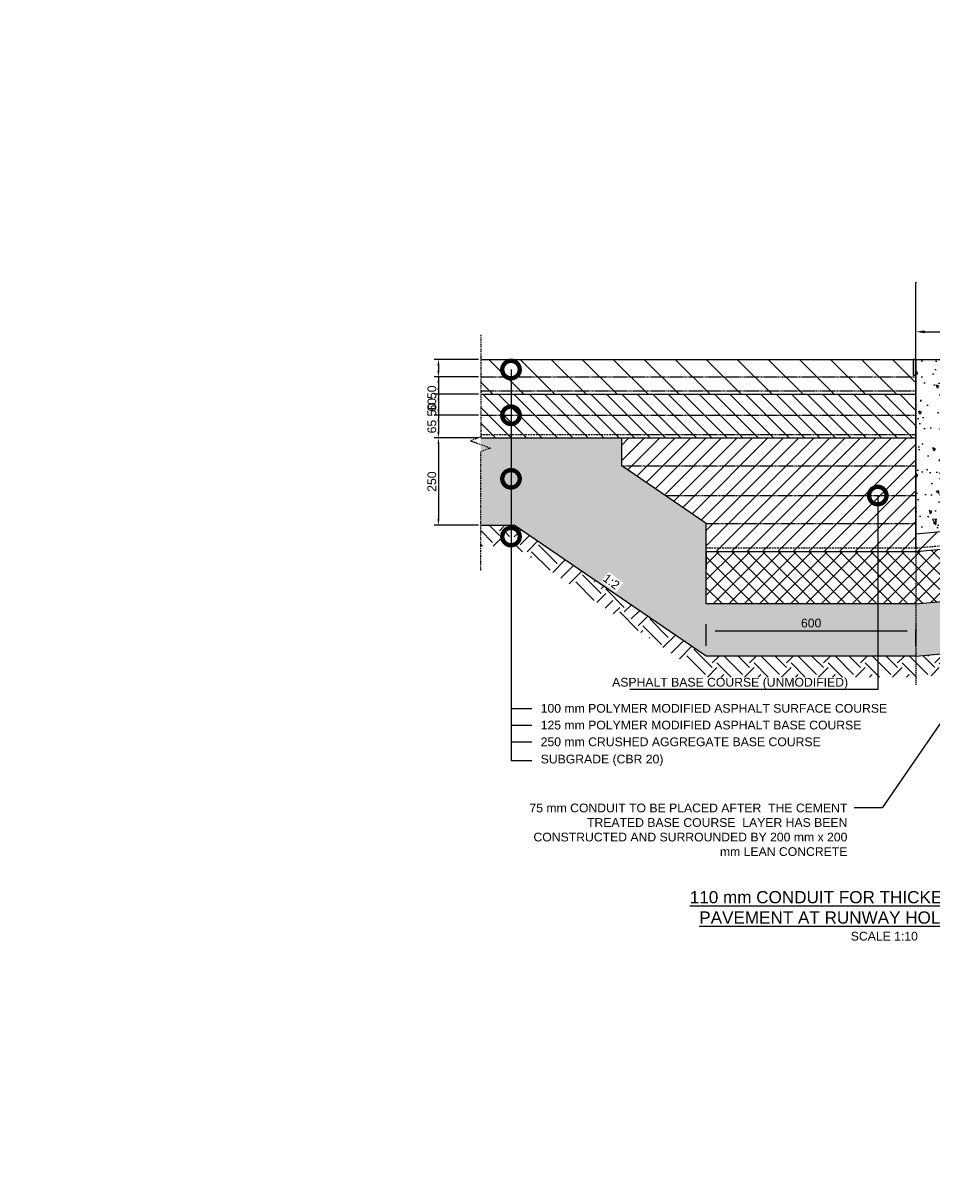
# Model space of a CAD drawing. Header units: metres. Extents: x -4024927 to 10167049, y -539908 to 13839353.
# Tile 72 of 211: x 1381662 to 1384262, y -126878 to -123563. Entities that reach past the tile are written whole.
import ezdxf
from ezdxf import colors
from ezdxf.entities.mleader import LeaderData, LeaderLine
from ezdxf.math import Vec2, Vec3

# ---------------------------------------------------------------- set-up
doc = ezdxf.new("R2010")
doc.units = ezdxf.units.M
for name, pattern in [('CONTIUOUS', [0]), ('Dashdot', [10, 5, -2.5, 0, -2.5]), ('DASHED', [0.75, 0.5, -0.25]), ('DASHED2', [0.375, 0.25, -0.125])]:
    doc.linetypes.add(name, pattern=pattern)
for name, color, linetype in [('B-3-E-AF09$0$e-anno-daro', 40, 'Continuous'), ('B-3-E-AF09$0$E-ANNO-T080', 2, 'Continuous'), ('B-ANNO-DIMN', 2, 'Continuous'), ('B-ANNO-T100', 2, 'Continuous'), ('B-ANNO-T200', 3, 'Continuous'), ('B-HATH-TYP4', 4, 'Continuous'), ('B-PLIN', 3, 'Continuous'), ('C-ANNO-DIMS', 1, 'Continuous'), ('C-ANNO-GENF-TEXT-N_35', 3, 'Continuous'), ('C-DETL-BREAKLINE', 1, 'Dashdot'), ('C-DETL-DIMS', 2, 'Continuous'), ('C-DETL-PAVC-NEWW', 3, 'Continuous'), ('C-ROAD-SHAP-PATT-NEW', 7, 'Continuous'), ('EL-AGLI-EQUP-PAPI-N-RefEdit0', 1, 'CONTIUOUS')]:
    doc.layers.add(name, color=color, linetype=linetype)
doc.styles.add('Arial', font='arial.ttf')
doc.styles.add('B-3-E-AF09$0$L100', font='arial.ttf')
doc.styles.get("Standard").update_dxf_attribs({"font": 'arial.ttf'})
doc.dimstyles.new('B-3-E-AF09$0$E-DETAIL', dxfattribs={"dimtxt": 200, "dimasz": 175, "dimexe": 0.18, "dimexo": 0.5, "dimgap": 50, "dimtad": 1, "dimdec": 0, "dimlfac": 0.1, "dimzin": 0, "dimdsep": 46, "dimtxsty": 'B-3-E-AF09$0$L100', "dimcen": 0, "dimadec": 0, "dimazin": 0, "dimtfac": 1, "dimtdec": 0, "dimtofl": 0, "dimtmove": 2, "dimatfit": 3, "dimfxl": 1, "dimtolj": 1, "dimtzin": 0, "dimarcsym": 0})
doc.dimstyles.new('DS-1-10', dxfattribs={"dimscale": 10, "dimtxt": 2.5, "dimasz": 2.5, "dimexe": 0.5, "dimexo": 3, "dimgap": 1, "dimtad": 1, "dimdec": 0, "dimzin": 0, "dimtxsty": 'Standard', "dimblk": 'DIMARROW', "dimcen": -3, "dimclrd": 1, "dimclre": 8, "dimclrt": 256, "dimadec": 0, "dimazin": 0, "dimtfac": 1, "dimtdec": 0, "dimtix": 1, "dimtmove": 2, "dimatfit": 3, "dimldrblk": 'DIMARROW', "dimfxl": 1, "dimtvp": 1.25, "dimarcsym": 0})
doc.dimstyles.new('ISO-25', dxfattribs={"dimscale": 10, "dimtxt": 2.5, "dimasz": 2.5, "dimexe": 1.25, "dimexo": 0.625, "dimtad": 1, "dimdec": 1, "dimtxsty": 'Standard', "dimcen": 2.5, "dimadec": 0, "dimazin": 0, "dimtfac": 1, "dimtdec": 1, "dimtmove": 0, "dimatfit": 3, "dimfxl": 1, "dimarcsym": 0})

# ---------------------------------------------------------------- blocks, each defined once
blk = doc.blocks.new('_DotSmall')
at = {"color": 0, "linetype": 'ByBlock', "const_width": 0.5}
blk.add_lwpolyline([(-0.0625, 0, 1), (0.0625, 0, 1)], format="xyb", close=True, dxfattribs=at)
blk = doc.blocks.new('arrow')
h = blk.add_hatch(color=256)
h.dxf.hatch_style = 1
h.paths.add_polyline_path([(0.7, -0.2), (-0.3, -1.2), (0.2, -1.2), (1.4, 0), (0.2, 1.2), (-0.3, 1.2), (0.7, 0.2), (-1.4, 0.2), (-1.4, -0.2)])
blk.add_lwpolyline([(1.4, 0), (0.2, -1.2), (-0.3, -1.2), (0.7, -0.2), (-1.4, -0.2), (-1.4, 0.2), (0.7, 0.2), (-0.3, 1.2), (0.2, 1.2), (1.4, 0)])
blk = doc.blocks.new('*D243')
at = {"layer": 'B-ANNO-DIMN', "color": 0, "lineweight": -2, "transparency": 16777216}
for p, q in [((1382964.8, -124750.8), (1382837.6, -124750.8)), ((1382850.1, -124768.3), (1382850, -124983.3)), ((1382964.7, -125000.8), (1382837.5, -125000.8))]:
    blk.add_line(p, q, dxfattribs=at)
at = {"layer": 'B-ANNO-DIMN', "color": 0, "transparency": 16777216}
for points in [[(1382847.2, -124768.3), (1382853, -124768.3), (1382850.1, -124750.8)], [(1382847.1, -124983.3), (1382853, -124983.3), (1382850, -125000.8)]]:
    blk.add_solid(points, dxfattribs=at)
at = {"layer": 'Defpoints', "color": 0, "transparency": 16777216}
for p in [(1382971, -124750.8), (1382850, -125000.8), (1382971, -125000.8)]:
    blk.add_point(p, dxfattribs=at)
at = {"layer": 'B-ANNO-DIMN', "color": 0, "transparency": 16777216, "insert": (1382831.3, -124875.8), "char_height": 25, "attachment_point": 5, "rotation": 89.9888}
blk.add_mtext('250', dxfattribs=at)
blk = doc.blocks.new('*D244')
at = {"layer": 'B-ANNO-DIMN', "color": 0, "lineweight": -2, "transparency": 16777216}
for p, q in [((1382964.8, -124685.8), (1382837.6, -124685.7)), ((1382850.1, -124703.2), (1382850.1, -124733.2)), ((1382964.7, -124750.8), (1382837.6, -124750.7))]:
    blk.add_line(p, q, dxfattribs=at)
at = {"layer": 'B-ANNO-DIMN', "color": 0, "transparency": 16777216}
for points in [[(1382847.2, -124703.2), (1382853, -124703.2), (1382850.1, -124685.7)], [(1382847.2, -124733.2), (1382853, -124733.2), (1382850.1, -124750.7)]]:
    blk.add_solid(points, dxfattribs=at)
at = {"layer": 'Defpoints', "color": 0, "transparency": 16777216}
for p in [(1382971, -124685.8), (1382850.1, -124750.7), (1382971, -124750.8)]:
    blk.add_point(p, dxfattribs=at)
at = {"layer": 'B-ANNO-DIMN', "color": 0, "transparency": 16777216, "insert": (1382831.4, -124718.2), "char_height": 25, "attachment_point": 5, "rotation": 89.964}
blk.add_mtext('65', dxfattribs=at)
blk = doc.blocks.new('*D245')
at = {"layer": 'B-ANNO-DIMN', "color": 0, "lineweight": -2, "transparency": 16777216}
for p, q in [((1382964.7, -124575.8), (1382837.6, -124575.9)), ((1382850.1, -124593.4), (1382850.1, -124608.4)), ((1382964.8, -124625.8), (1382837.6, -124625.9)), ((1382850.1, -124625.9), (1382850.2, -124696.3))]:
    blk.add_line(p, q, dxfattribs=at)
at = {"layer": 'B-ANNO-DIMN', "color": 0, "transparency": 16777216}
for points in [[(1382853, -124593.4), (1382847.2, -124593.4), (1382850.1, -124575.9)], [(1382853, -124608.4), (1382847.2, -124608.4), (1382850.1, -124625.9)]]:
    blk.add_solid(points, dxfattribs=at)
at = {"layer": 'Defpoints', "color": 0, "transparency": 16777216}
for p in [(1382971, -124575.8), (1382850.1, -124625.9), (1382971, -124625.8)]:
    blk.add_point(p, dxfattribs=at)
at = {"layer": 'B-ANNO-DIMN', "color": 0, "transparency": 16777216, "insert": (1382831.4, -124669.9), "char_height": 25, "attachment_point": 5, "rotation": 90.0378}
blk.add_mtext('50', dxfattribs=at)
blk = doc.blocks.new('*D246')
at = {"layer": 'B-ANNO-DIMN', "color": 0, "lineweight": -2, "transparency": 16777216}
for p, q in [((1382964.8, -124625.8), (1382837.6, -124625.7)), ((1382850.1, -124643.2), (1382850.1, -124668.2)), ((1382964.7, -124685.8), (1382837.6, -124685.7))]:
    blk.add_line(p, q, dxfattribs=at)
at = {"layer": 'B-ANNO-DIMN', "color": 0, "transparency": 16777216}
for points in [[(1382847.2, -124643.2), (1382853, -124643.2), (1382850.1, -124625.7)], [(1382847.2, -124668.2), (1382853, -124668.2), (1382850.1, -124685.7)]]:
    blk.add_solid(points, dxfattribs=at)
at = {"layer": 'Defpoints', "color": 0, "transparency": 16777216}
for p in [(1382971, -124625.8), (1382850.1, -124685.7), (1382971, -124685.8)]:
    blk.add_point(p, dxfattribs=at)
at = {"layer": 'B-ANNO-DIMN', "color": 0, "transparency": 16777216, "insert": (1382831.4, -124655.7), "char_height": 25, "attachment_point": 5, "rotation": 89.961}
blk.add_mtext('60', dxfattribs=at)
blk = doc.blocks.new('*D247')
at = {"layer": 'B-ANNO-DIMN', "color": 0, "lineweight": -2, "transparency": 16777216}
for p, q in [((1382964.7, -124525.8), (1382837.6, -124525.9)), ((1382850.1, -124543.4), (1382850.1, -124558.4)), ((1382964.8, -124575.8), (1382837.6, -124575.9)), ((1382850.1, -124575.9), (1382850.2, -124646.3))]:
    blk.add_line(p, q, dxfattribs=at)
at = {"layer": 'B-ANNO-DIMN', "color": 0, "transparency": 16777216}
for points in [[(1382853, -124543.4), (1382847.2, -124543.4), (1382850.1, -124525.9)], [(1382853, -124558.4), (1382847.2, -124558.4), (1382850.1, -124575.9)]]:
    blk.add_solid(points, dxfattribs=at)
at = {"layer": 'Defpoints', "color": 0, "transparency": 16777216}
for p in [(1382971, -124525.8), (1382850.1, -124575.9), (1382971, -124575.8)]:
    blk.add_point(p, dxfattribs=at)
at = {"layer": 'B-ANNO-DIMN', "color": 0, "transparency": 16777216, "insert": (1382831.4, -124619.9), "char_height": 25, "attachment_point": 5, "rotation": 90.0378}
blk.add_mtext('50', dxfattribs=at)
blk = doc.blocks.new('DIMARROW')
blk.add_line((0, 0.8), (0, -0.8))
blk.add_lwpolyline([(0, 0, 0, 0.4, 0), (-1, 0, 0, 0, 0), (-0.97, 0, 0, 0, 0)], format="xyseb")
blk = doc.blocks.new('*D249')
at = {"layer": 'C-ANNO-DIMS', "color": 8, "lineweight": -2, "transparency": 16777216}
for p, q in [((1383616.8, -125345.8), (1383616.8, -125298.9)), ((1384216.8, -125345.8), (1384216.8, -125298.9))]:
    blk.add_line(p, q, dxfattribs=at)
at = {"layer": 'C-ANNO-DIMS', "color": 1, "lineweight": -2, "transparency": 16777216}
blk.add_line((1384191.8, -125303.9), (1383641.8, -125303.9), dxfattribs=at)
at = {"layer": 'Defpoints', "color": 0, "transparency": 16777216}
for p in [(1383616.8, -125303.9), (1383616.8, -125375.8), (1384216.8, -125375.8)]:
    blk.add_point(p, dxfattribs=at)
at = {"layer": 'C-ANNO-DIMS', "color": 1, "lineweight": -2, "transparency": 16777216, "xscale": 25, "yscale": 25, "zscale": 25, "rotation": 180}
blk.add_blockref('DIMARROW', (1383616.8, -125303.9), dxfattribs=at)
at = {"layer": 'C-ANNO-DIMS', "color": 1, "lineweight": -2, "transparency": 16777216, "xscale": 25, "yscale": 25, "zscale": 25}
blk.add_blockref('DIMARROW', (1384216.8, -125303.9), dxfattribs=at)
at = {"layer": 'C-ANNO-DIMS', "transparency": 16777216, "insert": (1383916.8, -125281.1), "char_height": 25, "attachment_point": 5}
blk.add_mtext('600', dxfattribs=at)
blk = doc.blocks.new('*D155')
at = {"layer": 'B-ANNO-DIMN', "color": 0, "lineweight": -2, "transparency": 16777216}
for p, q in [((1384216.8, -125069.6), (1384216.8, -124434.2)), ((1384600.1, -125069.6), (1384600.1, -124434.2)), ((1384241.8, -124446.7), (1384575.1, -124446.7))]:
    blk.add_line(p, q, dxfattribs=at)
at = {"layer": 'B-ANNO-DIMN', "color": 0, "transparency": 16777216}
for points in [[(1384241.8, -124442.6), (1384241.8, -124450.9), (1384216.8, -124446.7)], [(1384575.1, -124442.6), (1384575.1, -124450.9), (1384600.1, -124446.7)]]:
    blk.add_solid(points, dxfattribs=at)
at = {"layer": 'Defpoints', "color": 0, "transparency": 16777216}
for p in [(1384600.1, -124446.7), (1384216.8, -125075.8), (1384600.1, -125075.8)]:
    blk.add_point(p, dxfattribs=at)
at = {"layer": 'B-ANNO-DIMN', "color": 0, "transparency": 16777216, "insert": (1384408.5, -124428), "char_height": 25, "attachment_point": 5}
blk.add_mtext('725 min.', dxfattribs=at)

msp = doc.modelspace()

# ---------------------------------------------------------------- hatches: boundary and pattern name
at = {"layer": 'B-HATH-TYP4'}
h = msp.add_hatch(dxfattribs=at)
h.set_pattern_fill('EARTH', color=252, scale=300, angle=45, style=0)
h.set_pattern_definition([(45, (1455255.37, -127562.34), (0, 106.06602), [75, -75]), (45, (1455235.485, -127542.45), (0, 106.06602), [75, -75]), (45, (1455215.6, -127522.56), (0, 106.06602), [75, -75]), (135, (1455215.6, -127509.305), (-106.06602, 7e-15), [75, -75]), (135, (1455235.485, -127489.42), (-106.06602, 7e-15), [75, -75]), (135, (1455255.37, -127469.53), (-106.06602, 7e-15), [75, -75])])
h.paths.add_polyline_path([(1383041.96, -125060.78), (1383066.81, -125000.78), (1382970.99, -125000.78), (1382970.99, -125060.78)])
h = msp.add_hatch(dxfattribs=at)
h.set_pattern_fill('EARTH', color=252, scale=300, angle=45, style=0)
h.set_pattern_definition([(45, (1456501.26, -127940.72), (0, 106.06602), [75, -75]), (45, (1456481.37, -127920.83), (0, 106.06602), [75, -75]), (45, (1456461.48, -127900.945), (0, 106.06602), [75, -75]), (135, (1456461.48, -127887.69), (-106.06602, 7e-15), [75, -75]), (135, (1456481.37, -127867.8), (-106.06602, 7e-15), [75, -75]), (135, (1456501.26, -127847.91), (-106.06602, 7e-15), [75, -75])])
h.paths.add_polyline_path([(1385462.73, -125275.78), (1385299.52, -125275.78), (1384216.81, -125375.8), (1383618.41, -125376.89), (1383066.81, -125000.78), (1383066.81, -125060.78), (1383616.81, -125435.8), (1384216.81, -125435.8), (1385299.52, -125335.78), (1385462.17, -125335.78)])
at = {"layer": 'C-DETL-PAVC-NEWW'}
msp.add_hatch(color=1, dxfattribs=at).paths.add_polyline_path([(1384216.84, -124570.78), (1384216.84, -124525.78), (1384208.84, -124525.78), (1384208.84, -124570.78)])
at = {"layer": 'C-ROAD-SHAP-PATT-NEW', "linetype": 'Continuous', "lineweight": -3}
h = msp.add_hatch(dxfattribs=at)
h.set_pattern_fill('ANSI31', color=252, scale=502.5, angle=90, style=0)
h.set_pattern_definition([(135, (1905361.86, 3086999.42), (-44.4151447, -44.4151447), [])])
h.paths.add_polyline_path([(1382970.98, -124625.78), (1384216.86, -124625.78), (1384216.86, -124525.78), (1382970.98, -124525.78)])
h = msp.add_hatch(dxfattribs=at)
h.set_pattern_fill('AR-CONC', color=252, scale=12.5, angle=90, style=0)
h.set_pattern_definition([(140, (1904972.29, 3087000.626), (7.8440169, 89.6575228), [9.375, -103.125]), (85, (1904972.29, 3087000.63), (-94.0240167, -17.3439167), [7.5, -82.5]), (190.4514445, (1904972.95, 3087008.1), (-86.1799989, 72.3136058), [7.967524, -87.642764]), (136.1842, (1904947.29, 3087000.63), (20.68991, 133.4051663), [14.0625, -154.6875]), (186.6356355, (1904949.02, 3087011.74), (-121.764825, 116.832743), [11.951293, -131.46422]), (81.184164, (1904947.29, 3087000.63), (-121.764825, 116.832743), [11.25, -123.75]), (111, (1904953.54, 3087013.126), (50.3273613, 74.6133815), [9.375, -103.125]), (56, (1904953.54, 3087013.13), (-90.6437556, 30.4144165), [7.5, -82.5]), (161.4514447, (1904957.74, 3087019.34), (-40.316394, 105.027797), [7.9675237, -87.642764]), (127.5, (1904972.293, 3087000.626), (-41.61173173, 1.5199819), [0, -81.5, 0, -83.75, 0, -82.8125]), (97.5, (1904972.293, 3087000.626), (-49.301464, 32.8836922), [0, -47.75, 0, -79.625, 0, -31.5625]), (57.5, (1904972.293, 3086972.75), (2.81935897, 66.72780452), [0, -31.25, 0, -97.5, 0, -129.375]), (47.5, (1904972.29, 3086960.25), (-12.5131228, 72.8982712), [0, -40.625, 0, -64.75, 0, -91.875])])
h.paths.add_polyline_path([(1384216.85, -125025.78), (1385299.52, -124925.78), (1385462.73, -124925.78), (1385462.73, -124525.78), (1384216.85, -124525.78)])
h = msp.add_hatch(dxfattribs=at)
h.set_pattern_fill('ANSI31', color=252, scale=250, angle=90, style=0)
h.set_pattern_definition([(135, (1905361.86, 3086999.417), (-22.0970869, -22.0970869), [])])
h.paths.add_polyline_path([(1382971.07, -124625.78), (1384216.86, -124625.78), (1384216.86, -124750.78), (1382971.01, -124750.78)])
h = msp.add_hatch(dxfattribs=at)
h.set_pattern_fill('GRAVEL', color=252, scale=100, style=0)
h.set_pattern_definition([(228.0127875, (1905433.861, 3087096.617), (-800, -900), [13.4536, -1331.9088047]), (184.96974073, (1905424.861, 3087086.617), (1200, 100), [23.0868, -2285.592476]), (132.51044708, (1905401.861, 3087084.617), (1000, -1100), [16.2788, -1611.6032596]), (267.273689, (1905362.861, 3087059.617), (100, 2000), [21.0238, -2081.3558042]), (292.83365418, (1905361.861, 3087038.617), (-500, 1200), [20.6155, -2040.9373128]), (357.273689, (1905369.861, 3087019.617), (-2000, 100), [21.0238, -2081.3558042]), (37.69424047, (1905390.861, 3087018.617), (-1300, -1000), [27.8029, -2752.484855]), (72.25532837, (1905412.861, 3087035.617), (700, 2200), [26.2488, -2598.6321497]), (121.42956562, (1905420.861, 3087060.617), (-800, 1300), [21.095, -2088.407311]), (175.2363583, (1905409.861, 3087078.617), (1100, -100), [24.0832, -1180.076258]), (222.3974378, (1905385.861, 3087080.617), (-1200, -1100), [31.1448, -3083.3375005]), (138.81407483, (1905461.861, 3087058.617), (-700, 600), [10.6301, -1052.3844813]), (171.46923439, (1905453.861, 3087065.617), (1300, -200), [20.2237, -2002.1511416]), (225, (1905433.86, 3087068.62), (-1e-14, -100), [14.1421, -127.2792562]), (203.1985905, (1905426.861, 3087080.617), (500, 200), [7.6158, -753.9615106]), (291.8014095, (1905419.861, 3087077.617), (-100, 300), [10.7703, -527.7461807]), (30.96375653, (1905423.861, 3087067.617), (300, 200), [17.4929, -565.6022895]), (161.5650512, (1905438.86, 3087076.617), (200, -100), [12.6491, -303.578666]), (16.38954033, (1905361.861, 3087077.617), (1000, 300), [17.72, -1754.2845147]), (70.34617594, (1905378.861, 3087082.617), (-400, -1100), [14.8661, -1471.7407747]), (293.1985905, (1905438.861, 3087096.617), (-200, 500), [15.2315, -746.3458106]), (343.61045967, (1905444.861, 3087082.617), (-1000, 300), [17.72, -1754.2845147]), (339.4439548, (1905361.861, 3087015.617), (-500, 200), [17.088, -837.3123745]), (294.77514057, (1905377.861, 3087009.617), (-500, 1100), [14.3178, -1417.4643063]), (66.8014095, (1905439.861, 3086996.617), (200, 500), [15.2315, -746.3458106]), (17.35402464, (1905445.861, 3087010.617), (-1300, -400), [16.7631, -1659.5423614]), (69.4439548, (1905390.861, 3086996.617), (-200, -500), [8.544, -845.8563745]), (101.3099325, (1905433.861, 3086996.617), (-100, 400), [5.099, -504.8029514]), (165.9637565, (1905432.86, 3087001.617), (300, -100), [20.6155, -391.6950626]), (186.00900596, (1905412.861, 3087006.617), (1000, 100), [19.105, -1891.3923175]), (303.6900675, (1905423.86, 3087058.617), (-100, 200), [14.4222, -346.1329275]), (353.15722659, (1905431.861, 3087046.617), (1700, -200), [25.1794, -2492.7562624]), (60.9453959, (1905456.861, 3087043.617), (-400, -700), [10.2956, -1019.267414]), (90, (1905461.86, 3087052.62), (-100, 100), [6, -94]), (120.25643716, (1905410.861, 3087009.617), (400, -700), [13.8924, -1375.351999]), (48.0127875, (1905403.861, 3087021.617), (800, 900), [26.9072, -1318.4552047]), (0, (1905421.86, 3087041.62), (100, 100), [26, -74]), (325.30484647, (1905447.861, 3087041.617), (1000, -700), [15.8114, -1565.32743]), (254.0546041, (1905460.861, 3087032.617), (-100, -400), [14.5602, -713.450789]), (207.64597536, (1905456.861, 3087018.617), (-1900, -1000), [23.7065, -2346.9474182]), (175.42607874, (1905435.861, 3087007.617), (-1300, 100), [25.0799, -2482.9073408])])
h.paths.add_polyline_path([(1384487.61, -125225.78), (1384487.61, -125200.79), (1384216.81, -125225.8), (1383616.81, -125225.8), (1383616.81, -124995.8), (1383374.8, -124830.78), (1383374.8, -124750.78), (1382970.98, -124750.78), (1382970.98, -125000.78), (1383066.81, -125000.78), (1383616.81, -125375.8), (1384216.81, -125375.8), (1385299.52, -125275.78), (1385462.59, -125275.78), (1385462.73, -125125.78), (1385299.52, -125125.78), (1384712.61, -125180), (1384712.61, -125225.78)])
h = msp.add_hatch(dxfattribs=at)
h.set_pattern_fill('ANSI31', color=252, scale=250, style=0)
h.set_pattern_definition([(45, (1935072.186, 3083835.613), (-22.0970869, 22.0970869), [])])
h.paths.add_polyline_path([(1383374.8, -124750.78), (1384216.81, -124750.78), (1384216.81, -125075.8), (1383616.81, -125075.8), (1383616.81, -124995.8), (1383374.8, -124830.78)])
h = msp.add_hatch(dxfattribs=at)
h.set_pattern_fill('ANSI31', color=252, scale=502.5, style=0)
h.set_pattern_definition([(45, (1905361.86, 3086999.42), (-44.4151447, 44.4151447), [])])
h.paths.add_polyline_path([(1384712.61, -125000.78), (1384712.61, -125030), (1385299.52, -124975.78), (1385462.73, -124975.78), (1385462.73, -124925.78), (1385299.52, -124925.78), (1384216.85, -125025.78), (1384216.81, -125075.8), (1384487.61, -125050.79), (1384487.61, -125000.78)])
h = msp.add_hatch(dxfattribs=at)
h.set_pattern_fill('ANSI37', color=252, scale=250, style=0)
h.set_pattern_definition([(45, (1905361.86, 3086996.617), (-22.0970869, 22.0970869), []), (135, (1905361.86, 3086996.617), (-22.0970869, -22.0970869), [])])
h.paths.add_polyline_path([(1384712.61, -125030), (1384712.61, -125180), (1385299.52, -125125.78), (1385462.73, -125125.78), (1385462.73, -124975.78), (1385299.52, -124975.78)])
h.paths.add_polyline_path([(1384487.61, -125200.79), (1384487.61, -125050.79), (1384216.81, -125075.8), (1383616.81, -125075.8), (1383616.81, -125225.8), (1384216.81, -125225.8)])

# ---------------------------------------------------------------- linework, layer by layer
at = {"layer": 'B-ANNO-T100'}
msp.add_lwpolyline([(1384216.84, -124525.78), (1384208.84, -124525.78), (1384208.84, -124570.78), (1384216.84, -124570.78)], close=True, dxfattribs=at)
at = {"layer": 'B-PLIN'}
for points in [[(1382970.98, -124525.78), (1384216.86, -124525.78)], [(1384216.85, -124525.78), (1385462.73, -124525.78)], [(1382970.98, -124625.78), (1384216.86, -124625.78)], [(1382970.98, -124750.78), (1384216.86, -124750.78)], [(1383616.81, -124995.8), (1383374.8, -124830.78), (1383374.8, -124750.78)], [(1384216.85, -125025.78), (1385299.52, -124925.78)], [(1382970.98, -125000.78), (1383066.81, -125000.78)], [(1383616.81, -125375.8), (1383066.81, -125000.78)], [(1383616.81, -125075.8), (1383616.81, -124995.8)], [(1384216.81, -125075.8), (1384487.61, -125050.79)], [(1383616.81, -125075.8), (1383616.81, -125125.78)], [(1384216.81, -125225.8), (1383616.81, -125225.8), (1383616.81, -125075.8), (1384216.81, -125075.8)], [(1384216.81, -125225.8), (1384487.61, -125200.79)], [(1384216.81, -125375.8), (1385299.52, -125275.78)], [(1384216.81, -125375.8), (1383616.81, -125375.8)]]:
    msp.add_lwpolyline(points, dxfattribs=at)
at = {"layer": 'B-PLIN', "linetype": 'DASHED2', "ltscale": 10, "flags": 128}
for points in [[(1382970.96, -124575.78), (1384216.84, -124575.78)], [(1382970.98, -124615.78), (1384216.86, -124615.78)], [(1382970.96, -124685.78), (1384216.84, -124685.78)], [(1383374.8, -124740.78), (1384216.81, -124740.78)], [(1383374.8, -124830.78), (1384216.81, -124830.78)], [(1383499.49, -124915.8), (1384216.81, -124915.8)], [(1383616.81, -124995.8), (1384216.81, -124995.8)]]:
    msp.add_lwpolyline(points, dxfattribs=at)
at = {"layer": 'B-PLIN', "linetype": 'DASHED', "ltscale": 10}
for points in [[(1382970.98, -124740.78), (1383374.8, -124740.78)], [(1383616.81, -125065.8), (1384216.81, -125065.8)], [(1384216.81, -125065.8), (1384487.61, -125040.79)]]:
    msp.add_lwpolyline(points, dxfattribs=at)
at = {"layer": 'C-ANNO-DIMS', "flags": 128}
msp.add_lwpolyline([(1384216.86, -124525.78), (1384216.86, -124305.78)], dxfattribs=at)
at = {"layer": 'C-ANNO-DIMS', "linetype": 'DASHED2', "ltscale": 15, "flags": 128}
msp.add_lwpolyline([(1384216.81, -124525.78), (1384216.81, -125459.08)], dxfattribs=at)
at = {"layer": 'C-DETL-BREAKLINE', "ltscale": 0.5}
msp.add_lwpolyline([(1382970.99, -124455.78), (1382971.03, -124748), (1382941.58, -124758.72), (1382999.28, -124779.71), (1382970.43, -124790.22), (1382970.42, -125130.78)], dxfattribs=at)

# ---------------------------------------------------------------- block references
at = {"layer": 'C-DETL-DIMS', "xscale": 0.5, "yscale": 0.5, "zscale": 0.5}
msp.add_blockref('arrow', (1384216.86, -124305.78), dxfattribs=at)

# ---------------------------------------------------------------- texts
at = {"layer": 'B-3-E-AF09$0$E-ANNO-T080', "color": 2, "linetype": 'Continuous', "insert": (1383102.11, -125797.98), "char_height": 25, "width": 918.3984, "attachment_point": 1, "style": 'Arial'}
msp.add_mtext('\\pxqr;75 mm CONDUIT TO BE PLACED AFTER  THE CEMENT TREATED BASE COURSE  LAYER HAS BEEN CONSTRUCTED AND SURROUNDED BY 200 mm x 200 mm LEAN CONCRETE', dxfattribs=at)
at = {"layer": 'B-ANNO-T200', "insert": (1384126.31, -126119.51), "char_height": 35, "width": 1374.987, "attachment_point": 5}
msp.add_mtext('{\\L\\C3;110 mm CONDUIT FOR THICKENED CONCRETE PAVEMENT AT RUNWAY HOLDING POSITION \\C256;\\P\\H0.71429x;\\l\\C2;SCALE 1:10}', dxfattribs=at)

# ---------------------------------------------------------------- dimensions: what is measured, and where the dimension line sits
at = {"layer": 'B-ANNO-DIMN'}
dim = msp.add_aligned_dim(p1=(1384216.81, -125075.8), p2=(1384600.11, -125075.8), distance=629.08, text='725 min.', dimstyle='ISO-25', override={"dimscale": 10}, dxfattribs=at)
dim.commit()
dim.dimension.update_dxf_attribs({"geometry": '*D155', "text_midpoint": (1384408.46, -124427.97)})
for p1, p2, distance, override, picture, middle in [((1382970.98, -124525.78), (1382971.01, -124575.78), -120.89, {"dimasz": 1.75, "dimtad": 4}, '*D247', (1382831.4, -124619.86)), ((1382970.98, -124575.78), (1382971.01, -124625.78), -120.89, {"dimasz": 1.75, "dimtad": 4}, '*D245', (1382831.4, -124669.86)), ((1382971.02, -124625.78), (1382970.98, -124685.78), -120.88, {"dimasz": 1.75}, '*D246', (1382831.37, -124655.69)), ((1382971.02, -124685.78), (1382970.98, -124750.78), -120.89, {"dimasz": 1.75}, '*D244', (1382831.36, -124718.19)), ((1382971.03, -124750.78), (1382970.98, -125000.78), -120.94, {"dimasz": 1.75}, '*D243', (1382831.31, -124875.75))]:
    dim = msp.add_aligned_dim(p1=p1, p2=p2, distance=distance, dimstyle='ISO-25', override=override, dxfattribs=at)
    dim.commit()
    dim.dimension.update_dxf_attribs({"geometry": picture, "text_midpoint": middle})
at = {"layer": 'C-ANNO-DIMS'}
dim = msp.add_linear_dim(base=(1383616.81, -125303.85), p1=(1384216.81, -125375.8), p2=(1383616.81, -125375.8), angle=180, dimstyle='DS-1-10', override={"dimasz": 2.5, "dimfxl": 5, "dimfxlon": 1}, dxfattribs=at)
dim.commit()
dim.dimension.update_dxf_attribs({"geometry": '*D249', "text_midpoint": (1383916.81, -125281.09)})

# ---------------------------------------------------------------- leaders
at = {"layer": 'B-3-E-AF09$0$e-anno-daro', "color": 2, "linetype": 'Continuous'}
msp.add_leader([(1384578.77, -125140.62, 132.19), (1384120, -125810, 132.19), (1384040, -125810, 132.19)], dimstyle='B-3-E-AF09$0$E-DETAIL', override={"dimscale": 10, "dimasz": 2.5}, dxfattribs=at)
at = {"layer": 'B-ANNO-T100'}
ml = msp.add_multileader_mtext('Standard', dxfattribs=at)
ml.set_content('100 mm POLYMER MODIFIED ASPHALT SURFACE COURSE', color=256)
ml.set_leader_properties()
ml.set_arrow_properties(name='DOTSMALL')
ml.build(insert=Vec2(0, 0))
ml.multileader.update_dxf_attribs({"text_right_attachment_type": 6, "dogleg_length": 60, "arrow_head_size": 100})
ctx = ml.context
ctx.base_point, ctx.char_height, ctx.arrow_head_size, ctx.landing_gap_size, ctx.plane_origin = Vec3(1383117.76, -125525.37), 25, 100, 25, Vec3(1383057.76, -124729.3)
ctx.right_attachment = 6
notes = []
notes.append((ctx, [(0, (1, 1, 0), (1383057.76, -125525.37), (1, 0), 60, [(0, [(1383057.76, -124554.87)], 0, [])])]))
ctx.mtext.insert, ctx.mtext.flow_direction = Vec3(1383142.76, -125512.65), 5
ml = msp.add_multileader_mtext('Standard', dxfattribs=at)
ml.set_content('125 mm POLYMER MODIFIED ASPHALT BASE COURSE', color=256)
ml.set_leader_properties()
ml.set_arrow_properties(name='DOTSMALL')
ml.build(insert=Vec2(0, 0))
ml.multileader.update_dxf_attribs({"text_right_attachment_type": 6, "dogleg_length": 60, "arrow_head_size": 100})
ctx = ml.context
ctx.base_point, ctx.char_height, ctx.arrow_head_size, ctx.landing_gap_size, ctx.plane_origin = Vec3(1383117.8, -125573.29), 25, 100, 25, Vec3(1383057.8, -124809.36)
ctx.right_attachment = 6
notes.append((ctx, [(0, (1, 1, 0), (1383057.8, -125573.29), (1, 0), 60, [(0, [(1383057.76, -124685.78)], 0, [])])]))
ctx.mtext.insert, ctx.mtext.flow_direction = Vec3(1383142.8, -125560.58), 5
ml = msp.add_multileader_mtext('Standard', dxfattribs=at)
ml.set_content('250 mm CRUSHED AGGREGATE BASE COURSE', color=256)
ml.set_leader_properties()
ml.set_arrow_properties(name='DOTSMALL')
ml.build(insert=Vec2(0, 0))
ml.multileader.update_dxf_attribs({"text_right_attachment_type": 6, "dogleg_length": 60, "arrow_head_size": 100})
ctx = ml.context
ctx.base_point, ctx.char_height, ctx.arrow_head_size, ctx.landing_gap_size, ctx.plane_origin = Vec3(1383117.76, -125621.25), 25, 100, 25, Vec3(1383057.76, -124646.21)
ctx.right_attachment = 6
notes.append((ctx, [(0, (1, 1, 0), (1383057.76, -125621.25), (1, 0), 60, [(0, [(1383057.76, -124867.74)], 0, [])])]))
ctx.mtext.insert, ctx.mtext.flow_direction = Vec3(1383142.76, -125608.53), 5
ml = msp.add_multileader_mtext('Standard', dxfattribs=at)
ml.set_content('SUBGRADE (CBR 20)', color=256)
ml.set_leader_properties()
ml.set_arrow_properties(name='DOTSMALL')
ml.build(insert=Vec2(0, 0))
ml.multileader.update_dxf_attribs({"text_right_attachment_type": 6, "dogleg_length": 60, "arrow_head_size": 100})
ctx = ml.context
ctx.base_point, ctx.char_height, ctx.arrow_head_size, ctx.landing_gap_size, ctx.plane_origin = Vec3(1383117.76, -125674.63), 25, 100, 25, Vec3(1383057.76, -124830.4)
ctx.right_attachment = 6
notes.append((ctx, [(0, (1, 1, 0), (1383057.76, -125674.63), (1, 0), 60, [(0, [(1383057.76, -125033.2)], 0, [])])]))
ctx.mtext.insert, ctx.mtext.width, ctx.mtext.flow_direction = Vec3(1383142.76, -125657.96), 1481.1323, 5
ml = msp.add_multileader_mtext('Standard', dxfattribs=at)
ml.set_content('SUBGRADE (CBR 20)', color=256)
ml.set_leader_properties()
ml.set_arrow_properties(name='DOTSMALL')
ml.build(insert=Vec2(0, 0))
ml.multileader.update_dxf_attribs({"text_right_attachment_type": 6, "dogleg_length": 60, "arrow_head_size": 100})
ctx = ml.context
ctx.base_point, ctx.char_height, ctx.arrow_head_size, ctx.landing_gap_size, ctx.plane_origin = Vec3(1384874.24, -125757.93), 25, 100, 25, Vec3(1385375.9, -124930.38)
ctx.right_attachment, ctx.text_align_type = 6, 2
notes.append((ctx, [(0, (1, 1, 0), (1385375.9, -125774.6), (-1, 0), 60, [(0, [(1385375.9, -125299.95)], 0, [])])]))
ctx.mtext.insert, ctx.mtext.width, ctx.mtext.alignment, ctx.mtext.flow_direction = Vec3(1385290.9, -125741.27), 1481.1323, 3, 5
for ctx, leaders in notes:
    for number, flags, end, landing, length, lines in leaders:
        leader = LeaderData()
        leader.index, (leader.has_last_leader_line, leader.has_dogleg_vector, leader.attachment_direction) = number, flags
        leader.last_leader_point, leader.dogleg_vector, leader.dogleg_length = Vec3(end), Vec3(landing), length
        for number, points, colour, breaks in lines:
            line = LeaderLine()
            line.index, line.vertices, line.color, line.breaks = number, Vec3.list(points), colors.encode_raw_color(colour), breaks
            leader.lines.append(line)
        ctx.leaders.append(leader)

# ---------------------------------------------------------------- next in the draw order: texts
at = {"layer": 'C-ANNO-GENF-TEXT-N_35', "insert": (1383372.09, -125166.6), "char_height": 25, "width": 42.4182, "attachment_point": 3, "rotation": 323.42956, "style": 'Arial', "bg_fill": 3, "box_fill_scale": 1.2, "bg_fill_color": 256, "bg_fill_transparency": 0}
msp.add_mtext('{\\C2;1:2}', dxfattribs=at)

# ---------------------------------------------------------------- next in the draw order: linework, layer by layer
at = {"layer": 'EL-AGLI-EQUP-PAPI-N-RefEdit0'}
msp.add_arc((3071061.1, 6743365.78), 7095987.63, 260.537675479, 260.537675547, dxfattribs=at)

# ---------------------------------------------------------------- next in the draw order: leaders
at = {"layer": 'B-ANNO-T100'}
ml = msp.add_multileader_mtext('Standard', dxfattribs=at)
ml.set_content('ASPHALT BASE COURSE (UNMODIFIED)', color=256)
ml.set_leader_properties()
ml.set_arrow_properties(name='DOTSMALL')
ml.build(insert=Vec2(0, 0))
ml.multileader.update_dxf_attribs({"text_right_attachment_type": 6, "dogleg_length": 60, "arrow_head_size": 100})
ctx = ml.context
ctx.base_point, ctx.char_height, ctx.arrow_head_size, ctx.landing_gap_size, ctx.plane_origin = Vec3(1383268.9, -125454.51), 25, 100, 25, Vec3(1384107.47, -124551.04)
ctx.right_attachment, ctx.text_align_type = 6, 2
notes = []
notes.append((ctx, [(0, (1, 1, 0), (1384107.47, -125471.18), (-1, 0), 60, [(0, [(1384107.47, -124915.8)], 0, [])])]))
ctx.mtext.insert, ctx.mtext.width, ctx.mtext.alignment, ctx.mtext.flow_direction = Vec3(1384022.47, -125437.84), 796.4018, 3, 5
for ctx, leaders in notes:
    for number, flags, end, landing, length, lines in leaders:
        leader = LeaderData()
        leader.index, (leader.has_last_leader_line, leader.has_dogleg_vector, leader.attachment_direction) = number, flags
        leader.last_leader_point, leader.dogleg_vector, leader.dogleg_length = Vec3(end), Vec3(landing), length
        for number, points, colour, breaks in lines:
            line = LeaderLine()
            line.index, line.vertices, line.color, line.breaks = number, Vec3.list(points), colors.encode_raw_color(colour), breaks
            leader.lines.append(line)
        ctx.leaders.append(leader)

doc.saveas('drawing.dxf')
